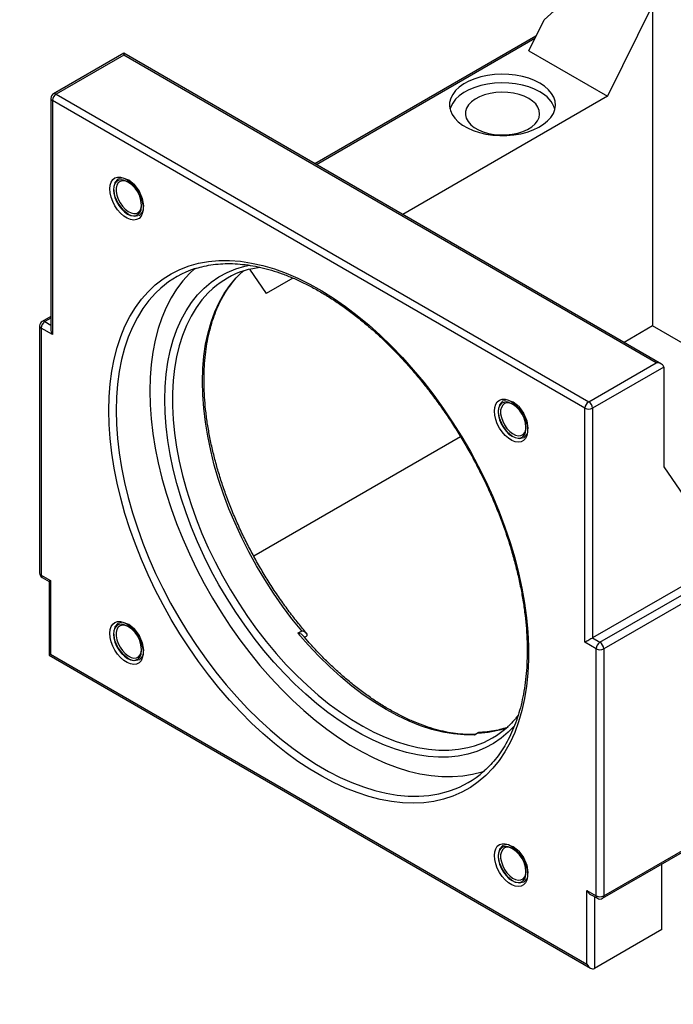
# Model space of a CAD drawing. Header units: millimetres. Extents: x 26 to 277, y 9 to 194.
# Tile 4 of 6: x 174 to 216, y 100 to 162. Entities that reach past the tile are written whole.
import ezdxf

# ---------------------------------------------------------------- set-up
doc = ezdxf.new("R2010")
doc.units = ezdxf.units.MM
doc.layers.add('FORMAT', color=7, linetype='Continuous')
doc.styles.add('SLDTEXTSTYLE0', font='TXT', dxfattribs={"width": 0.75})
doc.styles.add('SLDTEXTSTYLE1', font='TXT', dxfattribs={"width": 0.666667})
doc.styles.add('SLDTEXTSTYLE2', font='TXT', dxfattribs={"width": 0.75, "bigfont": 'bigfont'})
doc.dimstyles.new('SLDDIMSTYLE3', dxfattribs={"dimtxt": 3.5, "dimasz": 2.5, "dimexe": 0, "dimexo": 0.0625, "dimgap": 0.875, "dimtad": 0, "dimtih": 1, "dimtoh": 1, "dimdec": 6, "dimlfac": 3, "dimrnd": 1e-09, "dimzin": 12, "dimdsep": 46, "dimtxsty": 'SLDTEXTSTYLE0', "dimsah": 1, "dimcen": 0, "dimadec": 0, "dimazin": 3, "dimtfac": 1, "dimtofl": 0, "dimtmove": 0, "dimatfit": 3, "dimfxl": 0, "dimfrac": 2, "dimtolj": 1, "dimtzin": 12, "dimarcsym": 0})

# ---------------------------------------------------------------- blocks, each defined once
blk = doc.blocks.new('SW_SYMBOL_HOLE_SPOT')
at = {"layer": 'FORMAT', "color": 0}
for p, q in [((0, 875), (0, 75)), ((1600, 75), (1600, 875)), ((0, 75), (1600, 75))]:
    blk.add_line(p, q, dxfattribs=at)
blk = doc.blocks.new('_D_7')
at = {"layer": 'FORMAT'}
for p, q in [((93.593, 128.655), (101.156, 100.428)), ((101.156, 100.428), (141.86, 100.428))]:
    blk.add_line(p, q, dxfattribs=at)
blk.add_solid([(93.593, 128.655), (93.998, 126.175), (94.481, 126.305)], dxfattribs=at)
at = {"layer": 'FORMAT', "xscale": 0.004470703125, "yscale": 0.004470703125, "zscale": 0.004470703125}
blk.add_blockref('SW_SYMBOL_HOLE_SPOT', (111.061, 100.913), dxfattribs=at)
at = {"layer": 'FORMAT', "char_height": 3.5, "attachment_point": 1}
for s, insert, style in [('%%c', (110.157, 110.549), 'SLDTEXTSTYLE0'), ('4 x', (102.744, 110.603), 'SLDTEXTSTYLE1'), ('14 \\M+18AAE\\M+19153\\M+18AD1\\M+190FA', (116.748, 110.603), 'SLDTEXTSTYLE2'), ('%%c', (120.506, 104.94), 'SLDTEXTSTYLE0'), ('20', (127.097, 104.993), 'SLDTEXTSTYLE0')]:
    blk.add_mtext(s, dxfattribs=dict(at, insert=insert, style=style))

msp = doc.modelspace()

# ---------------------------------------------------------------- linework, layer by layer
at = {"color": 7, "linetype": 'Continuous', "lineweight": 25}
for p, q in [((214.19586585, 162.89842899), (211.36743872, 157.18290871)), ((214.19586585, 162.89842899), (214.19586585, 142.75708896)), ((206.41769126, 160.0403371), (207.38229447, 161.98955092)), ((206.87283677, 160.96006857), (192.98473123, 152.94263589)), ((180.96184713, 159.88329915), (176.55255332, 157.33786801)), ((180.96184713, 159.77058966), (176.71920645, 157.32136533)), ((214.76487435, 140.3692269), (180.96184713, 159.88329915)), ((180.96184713, 159.88329915), (180.96184713, 159.77058966)), ((214.43156811, 140.44893102), (180.96184713, 159.77058966)), ((206.41769126, 160.0403371), (211.36743872, 157.18290871)), ((176.38587311, 157.04918506), (176.38587311, 142.54391096)), ((176.71920645, 157.32136533), (210.18892742, 137.99970668)), ((211.36743872, 157.18290871), (198.50350307, 149.75671672)), ((176.48350418, 156.91311704), (176.48350418, 142.21538242)), ((209.95322516, 137.59145839), (176.48350418, 156.91311704)), ((188.45242611, 146.19565892), (188.4747345, 146.21525742)), ((188.87704238, 146.32184684), (189.91853303, 144.80071901)), ((191.59710175, 145.76973611), (189.91853303, 144.80071901)), ((210.8960342, 122.89376801), (248.37269361, 144.52858297)), ((248.37269361, 143.98426667), (211.13173646, 122.48551972)), ((176.38587311, 143.36031907), (175.84544654, 143.04833745)), ((175.67876633, 142.7596545), (175.67876633, 127.24537907)), ((175.7763974, 142.62358648), (175.7763974, 127.10931105)), ((176.48350418, 142.21538242), (175.7763974, 142.62358648)), ((214.19586585, 142.75708896), (212.4121968, 141.72739874)), ((224.32880268, 136.90746905), (214.19586585, 142.75708896)), ((210.18892742, 137.99970668), (214.43156811, 140.44893102)), ((214.90297263, 140.17675075), (210.42462968, 137.59145839)), ((214.90297263, 140.17675075), (214.90297263, 133.91660452)), ((209.95322516, 122.89372378), (209.95322516, 137.59145839)), ((210.42462968, 137.59145839), (210.42462968, 123.16590405)), ((202.13713525, 135.79573196), (189.14269259, 128.2941999)), ((214.90297263, 133.91660452), (218.90991106, 128.06435272)), ((218.90991106, 128.06435272), (210.42462968, 123.16590405)), ((211.06268732, 106.81862936), (248.30364447, 128.3173763)), ((211.13173646, 106.9712443), (248.37269361, 128.46999124)), ((175.7763974, 127.10931105), (176.36565305, 126.76914101)), ((175.84544654, 126.95669612), (176.26802198, 126.71274851)), ((176.36565305, 126.76914101), (176.36565305, 122.14207641)), ((176.26802198, 126.71274851), (176.26802198, 122.08568391)), ((191.91506982, 123.47562205), (192.15077208, 123.61169007)), ((192.32115229, 123.21306367), (192.44220875, 123.28294808)), ((210.42462968, 123.16590405), (210.8960342, 122.89376801)), ((210.66033194, 122.48551972), (209.95322516, 122.89372378)), ((210.66033194, 106.9712443), (210.66033194, 122.48551972)), ((211.13173646, 122.48551972), (211.13173646, 106.9712443)), ((176.26802198, 122.08568391), (210.30680564, 102.43551237)), ((176.36565305, 122.14207641), (210.07107629, 102.68434974)), ((203.24264316, 117.20848919), (203.0069409, 117.07242118)), ((203.25593054, 117.23282651), (203.02022828, 117.09675849)), ((214.7851215, 104.86139381), (214.7851215, 108.96754487)), ((210.07107629, 107.31141434), (210.66033194, 106.9712443)), ((210.07107629, 102.68434974), (210.07107629, 107.31141434)), ((210.30680564, 107.06257697), (210.72938108, 106.81862936)), ((214.7851215, 104.86139381), (210.54248081, 102.41216947))]:
    msp.add_line(p, q, dxfattribs=at)
at = {"color": 8, "linetype": 'Continuous', "lineweight": 25}
for p, q in [((206.79475358, 160.80228262), (193.08235108, 152.88628115)), ((176.38587311, 143.24760959), (176.01209966, 143.03183477)), ((176.01209966, 143.03183477), (176.38587311, 142.81605995)), ((210.54248081, 106.92652459), (210.54248081, 102.41216947))]:
    msp.add_line(p, q, dxfattribs=at)
at = {"color": 7, "linetype": 'Continuous', "lineweight": 25, "flags": 128}
for points in [[(207.12479804, 157.99931682), (206.78960711, 158.16853705), (206.41833654, 158.31045618), (206.01761168, 158.42254164), (205.59458346, 158.50279328), (205.15680083, 158.549779), (204.71207603, 158.56266034), (204.26834519, 158.54120743), (203.83352669, 158.4858031), (203.41537988, 158.39743604), (203.02136661, 158.27768316), (202.65851804, 158.12868146), (202.33330922, 157.95308987), (202.05154351, 157.75404183), (201.81824902, 157.53508936), (201.6375889, 157.30013968), (201.51278703, 157.05338545), (201.4460705, 156.79923002), (201.43862988, 156.5422088), (201.49059795, 156.28690833), (201.60104732, 156.03788447), (201.76800703, 155.79958104), (201.98849767, 155.57625058), (202.2585846, 155.37187842), (202.57344809, 155.1901116), (202.92746941, 155.03419373), (203.31433103, 154.90690719), (203.72712941, 154.8105234), (204.15849813, 154.74676234), (204.60073943, 154.71676182), (205.04596148, 154.72105719), (205.4862193, 154.75957182), (205.91365647, 154.83161841), (206.32064537, 154.93591128), (206.69992326, 155.07058932), (207.04472193, 155.2332492), (207.34888844, 155.42098826), (207.60699493, 155.63045628), (207.81443547, 155.8579153), (207.9675083, 156.09930631), (208.06348181, 156.35032169), (208.10064337, 156.60648205), (208.07832982, 156.86321621), (207.99693935, 157.11594275), (207.85792437, 157.36015174), (207.66376561, 157.59148528), (207.41792784, 157.80581521), (207.12479804, 157.99931682)], [(207.12479804, 157.45495628), (206.78960711, 157.62417651), (206.41833654, 157.76609564), (206.01761168, 157.8781811), (205.59458346, 157.95843274), (205.15680083, 158.00541846), (204.71207603, 158.0182998), (204.26834519, 157.99684689), (203.83352669, 157.94144256), (203.41537988, 157.85307549), (203.02136661, 157.73332262), (202.65851804, 157.58432091), (202.33330922, 157.40872933), (202.05154351, 157.20968129), (201.81824902, 156.99072882), (201.6375889, 156.75577913), (201.51278703, 156.50902491), (201.46795473, 156.36645636)], [(206.41769126, 157.04675222), (206.13166017, 157.18720582), (205.81030518, 157.29935312), (205.46194922, 157.38028955), (205.09561453, 157.42791891), (204.72078897, 157.44100762), (204.34718034, 157.41921669), (203.98446491, 157.3631105), (203.6420368, 157.27414216), (203.32876473, 157.15461591), (203.05276228, 157.00762742), (202.82117778, 156.8369836), (202.64000913, 156.64710405), (202.5139485, 156.44290655), (202.44626082, 156.2296797), (202.43869914, 156.01294597), (202.49145931, 155.79831865), (202.60317488, 155.59135647), (202.77095246, 155.39741964), (202.99044671, 155.22153103), (203.25597284, 155.06824606), (203.56065387, 154.94153473), (203.8965987, 154.84467879), (204.25510656, 154.78018677), (204.62689227, 154.74972897), (205.00232678, 154.75409423), (205.37168654, 154.7931695), (205.72540531, 154.86594275), (206.05432198, 154.97052918), (206.34991776, 155.10422007), (206.60453689, 155.2635529), (206.81158486, 155.44440101), (206.96569924, 155.64208055), (207.06288855, 155.85147172), (207.10063563, 156.06715139), (207.07796286, 156.28353357), (206.99545745, 156.49501409), (206.85525625, 156.69611571), (206.66099039, 156.88162999), (206.41769126, 157.04675222)], [(180.08869867, 151.36573258), (180.11011716, 151.59659018), (180.17349576, 151.79326718), (180.27623974, 151.94771159), (180.41414274, 152.05360045), (180.58155901, 152.10659866), (180.77163451, 152.10453646), (180.97658751, 152.04749828), (181.18802722, 151.93781927), (181.39729727, 151.7799897), (181.59583013, 151.58047113), (181.77549783, 151.34743187), (181.92894475, 151.09041258), (182.04988877, 150.81993567), (182.13337842, 150.54707448), (182.17599562, 150.28299998), (182.17599562, 150.03852343), (182.13337842, 149.8236537), (182.04988877, 149.64718761), (181.92894475, 149.51634968), (181.77549783, 149.43649645), (181.59583013, 149.4108971), (181.39729727, 149.44059968), (181.18802722, 149.52438817), (180.97658751, 149.65883225), (180.77163451, 149.83842777), (180.58155901, 150.05582207), (180.41414274, 150.30211498), (180.27623974, 150.56722327), (180.17349576, 150.84029336), (180.11011716, 151.11014572), (180.08869867, 151.36573258)], [(181.24425466, 151.79309633), (181.2357487, 151.79748699), (181.05250467, 151.86596012), (180.88165141, 151.87948683), (180.73239965, 151.8373379), (180.61279561, 151.74178559), (180.52928716, 151.59798115), (180.48637626, 151.4136771), (180.48637626, 151.19880934), (180.52928716, 150.96496143), (180.61279561, 150.72474018), (180.73239965, 150.49109597), (180.88165141, 150.27662464), (181.05250467, 150.09288837), (181.2357487, 149.94979245), (181.42150476, 149.85505121), (181.5997587, 149.81377217), (181.76090079, 149.8281807), (181.89624384, 149.89750004), (181.99849145, 150.01799315), (182.06213143, 150.18316422), (182.08282099, 150.34049945)], [(180.01903809, 137.45255944), (180.0401788, 138.30267745), (180.10353322, 139.12566373), (180.20889839, 139.91888201), (180.3559368, 140.67979136), (180.54417745, 141.40595438), (180.77301734, 142.09504493), (181.04172343, 142.74485566), (181.34943498, 143.35330502), (181.69516628, 143.91844397), (182.07780987, 144.4384622), (182.49614, 144.91169392), (182.94881666, 145.33662325), (183.43438977, 145.711889), (183.95130391, 146.03628907), (184.49790323, 146.30878433), (185.07243683, 146.52850189), (185.67306428, 146.69473792), (186.29786161, 146.80695992), (186.94482739, 146.86480841), (187.61188921, 146.86809808), (188.29691025, 146.8168184), (188.9976962, 146.71113363), (189.71200223, 146.55138231), (190.43754018, 146.33807617), (191.17198596, 146.0718985), (191.91298691, 145.75370194), (192.65816937, 145.38450577), (193.40514631, 144.96549264), (194.15152493, 144.49800478), (194.89491436, 143.98353968), (195.63293329, 143.42374534), (196.36321763, 142.82041495), (197.08342806, 142.17548115), (197.79125753, 141.49100986), (198.48443864, 140.76919366), (199.16075093, 140.01234472), (199.81802796, 139.22288748), (200.45416429, 138.4033508), (201.06712216, 137.55635991), (201.6549381, 136.68462796), (202.21572915, 135.79094738), (202.74769894, 134.8781809), (203.24914339, 133.94925239), (203.71845623, 133.00713748), (204.15413411, 132.05485405), (204.55478143, 131.09545255), (204.91911478, 130.13200624), (205.24596711, 129.16760132), (205.5342914, 128.20532708), (205.78316406, 127.24826596), (205.99178788, 126.29948372), (206.15949458, 125.3620196), (206.28574694, 124.43887659), (206.37014053, 123.53301177), (206.41240502, 122.64732692), (206.41240502, 121.78465914), (206.37014053, 120.94777183), (206.28574694, 120.13934578), (206.15949458, 119.36197063), (205.99178788, 118.61813654), (205.78316406, 117.91022625), (205.5342914, 117.24050739), (205.24596711, 116.61112528), (204.91911478, 116.02409603), (204.55478143, 115.48130005), (204.15413411, 114.9844761), (203.71845623, 114.53521565), (203.24914339, 114.13495781), (202.74769894, 113.78498474), (202.21572915, 113.48641749), (201.6549381, 113.24021248), (201.06712216, 113.04715837), (200.45416429, 112.90787358), (199.81802796, 112.82280426), (199.16075093, 112.79222293), (198.48443864, 112.81622755), (197.79125753, 112.89474122), (197.08342806, 113.02751244), (196.36321763, 113.2141159), (195.63293329, 113.45395386), (194.89491436, 113.74625804), (194.15152493, 114.09009211), (193.40514631, 114.48435466), (192.65816937, 114.92778275), (191.91298691, 115.41895594), (191.17198596, 115.95630086), (190.43754018, 116.53809623), (189.71200223, 117.16247839), (188.9976962, 117.82744724), (188.29691025, 118.53087271), (187.61188921, 119.27050149), (186.94482739, 120.04396435), (186.29786161, 120.84878363), (185.67306428, 121.68238127), (185.07243683, 122.542087), (184.49790323, 123.42514692), (183.95130391, 124.32873233), (183.43438977, 125.24994876), (182.94881666, 126.18584529), (182.49614, 127.13342396), (182.07780987, 128.08964939), (181.69516628, 129.05145849), (181.34943498, 130.0157703), (181.04172343, 130.97949585), (180.77301734, 131.93954803), (180.54417745, 132.8928515), (180.3559368, 133.83635254), (180.20889839, 134.76702884), (180.10353322, 135.68189915), (180.0401788, 136.57803288), (180.01903809, 137.45255944)], [(185.41036076, 146.35205839), (185.08759489, 146.04699945), (184.66969252, 145.58250118), (184.28736225, 145.07106875), (183.94185118, 144.51437035), (183.63428628, 143.91422181), (183.36567078, 143.2725807), (183.13688083, 142.59153991), (182.9486627, 141.87332085), (182.80163033, 141.12026622), (182.69626329, 140.3348323), (182.63290528, 139.51958104), (182.61176296, 138.67717161), (182.63290528, 137.81035176), (182.69626329, 136.9219489), (182.80163033, 136.0148608), (182.9486627, 135.09204619), (183.13688083, 134.15651511), (183.36567078, 133.21131907), (183.63428628, 132.25954109), (183.94185118, 131.30428569), (184.28736225, 130.34866869), (184.66969252, 129.39580714), (185.08759489, 128.44880905), (185.53970626, 127.51076336), (186.02455194, 126.58472975), (186.54055046, 125.67372878), (187.08601874, 124.78073192), (187.65917757, 123.90865195), (188.25815744, 123.06033342), (188.88100458, 122.23854336), (189.52568742, 121.44596227), (190.19010311, 120.68517541), (190.87208448, 119.95866429), (191.56940705, 119.26879864), (192.2797963, 118.61782866), (193.00093507, 118.00787768), (193.73047118, 117.44093524), (194.46602502, 116.91885057), (195.20519736, 116.44332662), (195.94557719, 116.01591445), (196.68474954, 115.63800817), (197.42030338, 115.31084045), (198.14983948, 115.03547844), (198.87097826, 114.81282031), (199.5813675, 114.64359232), (200.27869007, 114.52834647), (200.96067144, 114.46745866), (201.62508714, 114.46112749), (202.26976997, 114.50937362), (202.89261712, 114.61203967), (203.49159698, 114.76879077), (203.65919257, 114.8238278)], [(204.25536534, 137.41461288), (204.27678383, 137.64547047), (204.34016242, 137.84214747), (204.4429064, 137.99659188), (204.58080941, 138.10248075), (204.74822568, 138.15547895), (204.93830117, 138.15341675), (205.14325418, 138.09637857), (205.35469389, 137.98669956), (205.56396394, 137.82886999), (205.7624968, 137.62935142), (205.94216449, 137.39631216), (206.09561142, 137.13929288), (206.21655544, 136.86881596), (206.30004508, 136.59595477), (206.34266228, 136.33188028), (206.34266228, 136.08740372), (206.30004508, 135.87253399), (206.21655544, 135.6960679), (206.09561142, 135.56522997), (205.94216449, 135.48537674), (205.7624968, 135.45977739), (205.56396394, 135.48947998), (205.35469389, 135.57326846), (205.14325418, 135.70771255), (204.93830117, 135.88730806), (204.74822568, 136.10470236), (204.58080941, 136.35099528), (204.4429064, 136.61610356), (204.34016242, 136.88917365), (204.27678383, 137.15902602), (204.25536534, 137.41461288)], [(205.41092132, 137.84197662), (205.40241537, 137.84636728), (205.21917134, 137.91484041), (205.04831808, 137.92836712), (204.89906632, 137.8862182), (204.77946228, 137.79066588), (204.69595382, 137.64686144), (204.65304293, 137.46255739), (204.65304293, 137.24768963), (204.69595382, 137.01384172), (204.77946228, 136.77362047), (204.89906632, 136.53997626), (205.04831808, 136.32550493), (205.21917134, 136.14176866), (205.40241537, 135.99867274), (205.58817143, 135.9039315), (205.76642537, 135.86265246), (205.92756746, 135.87706099), (206.0629105, 135.94638033), (206.16515811, 136.06687344), (206.2287981, 136.23204451), (206.24948765, 136.38937974)], [(180.08869867, 123.4589579), (180.11011716, 123.6898155), (180.17349576, 123.88649249), (180.27623974, 124.04093691), (180.41414274, 124.14682577), (180.58155901, 124.19982398), (180.77163451, 124.19776178), (180.97658751, 124.1407236), (181.18802722, 124.03104458), (181.39729727, 123.87321501), (181.59583013, 123.67369644), (181.77549783, 123.44065719), (181.92894475, 123.1836379), (182.04988877, 122.91316098), (182.13337842, 122.64029979), (182.17599562, 122.3762253), (182.17599562, 122.13174874), (182.13337842, 121.91687902), (182.04988877, 121.74041292), (181.92894475, 121.609575), (181.77549783, 121.52972176), (181.59583013, 121.50412241), (181.39729727, 121.533825), (181.18802722, 121.61761349), (180.97658751, 121.75205757), (180.77163451, 121.93165309), (180.58155901, 122.14904738), (180.41414274, 122.3953403), (180.27623974, 122.66044859), (180.17349576, 122.93351867), (180.11011716, 123.20337104), (180.08869867, 123.4589579)], [(181.24425465, 123.88632165), (181.2357487, 123.8907123), (181.05250467, 123.95918543), (180.88165141, 123.97271215), (180.73239965, 123.93056322), (180.61279561, 123.83501091), (180.52928716, 123.69120646), (180.48637626, 123.50690242), (180.48637626, 123.29203465), (180.52928716, 123.05818674), (180.61279561, 122.81796549), (180.73239965, 122.58432129), (180.88165141, 122.36984995), (181.05250467, 122.18611369), (181.2357487, 122.04301777), (181.42150476, 121.94827652), (181.5997587, 121.90699749), (181.76090079, 121.92140602), (181.89624384, 121.99072535), (181.99849145, 122.11121846), (182.06213143, 122.27638953), (182.08282099, 122.43372476)], [(203.0069409, 117.07242118), (202.36008049, 117.07637858), (201.69484985, 117.13735298), (201.0137434, 117.25511572), (200.31931511, 117.42922522), (199.61416892, 117.65902863), (198.90094893, 117.94366423), (198.18232953, 118.28206473), (197.46100536, 118.6729612), (196.73968119, 119.11488789), (196.02106179, 119.60618769), (195.3078418, 120.14501836), (194.60269561, 120.72935942), (193.90826733, 121.35701974), (193.22716087, 122.02564577), (192.56193023, 122.73273033), (191.91506982, 123.47562205)], [(205.03306265, 117.53228392), (205.02202962, 117.52853142), (204.88443239, 117.48379459)], [(204.25536534, 109.50783819), (204.27678383, 109.73869579), (204.34016242, 109.93537278), (204.4429064, 110.0898172), (204.58080941, 110.19570606), (204.74822568, 110.24870427), (204.93830117, 110.24664207), (205.14325418, 110.18960389), (205.35469389, 110.07992487), (205.56396394, 109.9220953), (205.7624968, 109.72257673), (205.94216449, 109.48953748), (206.09561142, 109.23251819), (206.21655544, 108.96204128), (206.30004508, 108.68918009), (206.34266228, 108.42510559), (206.34266228, 108.18062903), (206.30004508, 107.96575931), (206.21655544, 107.78929321), (206.09561142, 107.65845529), (205.94216449, 107.57860205), (205.7624968, 107.55300271), (205.56396394, 107.58270529), (205.35469389, 107.66649378), (205.14325418, 107.80093786), (204.93830117, 107.98053338), (204.74822568, 108.19792767), (204.58080941, 108.44422059), (204.4429064, 108.70932888), (204.34016242, 108.98239896), (204.27678383, 109.25225133), (204.25536534, 109.50783819)], [(205.41092131, 109.93520194), (205.40241537, 109.93959259), (205.21917134, 110.00806572), (205.04831808, 110.02159244), (204.89906632, 109.97944351), (204.77946228, 109.8838912), (204.69595382, 109.74008675), (204.65304293, 109.55578271), (204.65304293, 109.34091494), (204.69595382, 109.10706703), (204.77946228, 108.86684578), (204.89906632, 108.63320158), (205.04831808, 108.41873024), (205.21917134, 108.23499398), (205.40241537, 108.09189806), (205.58817143, 107.99715681), (205.76642537, 107.95587778), (205.92756746, 107.97028631), (206.0629105, 108.03960564), (206.16515811, 108.16009875), (206.2287981, 108.32526982), (206.24948765, 108.48260504)]]:
    msp.add_lwpolyline(points, dxfattribs=at)
at = {"color": 8, "linetype": 'Continuous', "lineweight": 25, "flags": 128}
for points in [[(180.95059766, 151.92059866), (180.82239416, 151.93709543), (180.65560415, 151.9123608), (180.51631636, 151.83192553), (180.41151525, 151.69982297), (180.34645599, 151.52267731), (180.32440093, 151.30937137)], [(180.32440093, 151.30937137), (180.34645599, 151.07060119), (180.41151525, 150.81833971), (180.51631636, 150.56523637), (180.65560415, 150.32398284), (180.82239416, 150.10667656), (181.00832283, 149.92421419), (181.20406693, 149.78574516), (181.39981103, 149.69821287), (181.58573971, 149.66600656), (181.75252972, 149.69074118), (181.89181751, 149.77117646), (181.99661862, 149.90327901), (182.05076802, 150.0372838)], [(205.52312877, 117.65778695), (205.13018569, 117.25445244), (204.68128999, 116.8747545), (204.20040948, 116.54535142), (203.68923326, 116.26740026), (203.14955686, 116.04187732), (202.58327591, 115.86957477), (201.9923795, 115.75109782), (201.37894316, 115.68686263), (200.74512163, 115.67709482), (200.09314122, 115.72182871), (199.42529203, 115.82090716), (198.74391991, 115.97398217), (198.0514182, 116.18051604), (197.35021935, 116.43978332), (196.64278633, 116.75087332), (195.93160404, 117.11269333), (195.21917052, 117.52397245), (194.50798822, 117.98326604), (193.8005552, 118.48896081), (193.09935635, 119.03928049), (192.40685464, 119.63229207), (191.72548252, 120.26591258), (191.05763334, 120.93791638), (190.40565292, 121.64594306), (189.77183139, 122.38750563), (189.15839506, 123.15999933), (188.56749865, 123.96071076), (188.0012177, 124.78682738), (187.4615413, 125.63544742), (186.95036508, 126.50359009), (186.46948456, 127.38820598), (186.02058886, 128.28618787), (185.60525474, 129.19438156), (185.22494107, 130.10959698), (184.88098372, 131.0286194), (184.57459086, 131.94822073), (184.30683869, 132.86517083), (184.07866771, 133.77624888), (183.89087938, 134.67825469), (183.74413331, 135.56801993), (183.63894495, 136.44241926), (183.57568377, 137.29838133), (183.554572, 138.13289953), (183.57568377, 138.9430426), (183.63894495, 139.72596487), (183.74413331, 140.47891631), (183.89087938, 141.19925213), (184.07866771, 141.88444215), (184.30683869, 142.5320796), (184.57459086, 143.13988962), (184.88098372, 143.70573728), (185.22494107, 144.227635), (185.60525474, 144.70374961), (186.02058886, 145.13240872), (186.46948456, 145.51210667), (186.95036508, 145.84150974), (187.4615413, 146.1194609), (188.0012177, 146.34498384), (188.56749865, 146.51728639), (188.8659124, 146.5844665)], [(192.15077208, 123.61169007), (191.53455161, 124.3749397), (190.94070409, 125.16739145), (190.37138562, 125.98616817), (189.82866323, 126.82829712), (189.31450737, 127.69072078), (188.8307848, 128.57030794), (188.37925176, 129.46386509), (187.96154765, 130.36814798), (187.57918901, 131.27987343), (187.23356409, 132.19573123), (186.92592774, 133.11239619), (186.6573969, 134.02654015), (186.42894652, 134.93484414), (186.24140605, 135.83401036), (186.09545638, 136.72077422), (185.99162741, 137.59191614), (185.93029613, 138.44427325), (185.91168519, 139.27475091), (185.93586218, 140.0803339), (186.00273931, 140.85809737), (186.11207377, 141.60521751), (186.26346861, 142.31898174), (186.45637415, 142.9967986), (186.69009001, 143.63620712), (186.96376763, 144.23488582), (187.27641338, 144.79066107), (187.62689213, 145.301515), (188.01393139, 145.76559287), (188.43612595, 146.18120973), (188.45242611, 146.19565892)], [(183.28913426, 145.12752897), (182.96627455, 144.82238728), (182.54837217, 144.35788901), (182.16604191, 143.84645658), (181.82053084, 143.28975818), (181.51296594, 142.68960964), (181.24435043, 142.04796853), (181.01556048, 141.36692774), (180.82734236, 140.64870868), (180.68030998, 139.89565405), (180.57494295, 139.11022014), (180.51158494, 138.29496887), (180.49044261, 137.45255944)], [(186.57437928, 145.11378911), (186.27673282, 144.83274302), (185.8795278, 144.38928797), (185.51787518, 143.89908227), (185.1930696, 143.36388071), (184.90627378, 142.78559919), (184.65851437, 142.16630781), (184.45067828, 141.50822346), (184.28350951, 140.81370191), (184.15760649, 140.08522938), (184.07341992, 139.32541361), (184.03125115, 138.53697453), (184.03125115, 137.72273456), (184.07341992, 136.88560847), (184.15760649, 136.02859295), (184.28350951, 135.15475588), (184.45067828, 134.26722539), (184.65851437, 133.3691786), (184.90627378, 132.46383029), (185.1930696, 131.55442136), (185.51787518, 130.64420726), (185.8795278, 129.73644634), (186.27673282, 128.83438812), (186.70806837, 127.94126175), (187.17199038, 127.0602644), (187.66683812, 126.19454979), (188.19084016, 125.34721696), (188.74212072, 124.52129915), (189.31870635, 123.71975293), (189.91853303, 122.94544763), (190.53945353, 122.20115505), (191.17924512, 121.48953957), (191.83561751, 120.81314859), (192.50622106, 120.17440341), (193.18865518, 119.57559058), (193.88047694, 119.01885369), (194.57920978, 118.50618571), (195.28235244, 118.03942187), (195.98738784, 117.62023305), (196.69179214, 117.25011984), (197.39304375, 116.93040716), (198.08863237, 116.66223948), (198.77606798, 116.44657679), (199.45288974, 116.28419109), (200.1166748, 116.17566369), (200.76504698, 116.12138309), (201.39568528, 116.12154359), (202.00633218, 116.17614462), (202.59480171, 116.28499073), (203.00787437, 116.39808007)], [(205.11726432, 137.96947895), (204.98906082, 137.98597572), (204.82227082, 137.96124109), (204.68298302, 137.88080582), (204.57818192, 137.74870326), (204.51312266, 137.5715576), (204.4910676, 137.35825166)], [(180.49044261, 137.45255944), (180.51158494, 136.58573959), (180.57494295, 135.69733673), (180.68030998, 134.79024863), (180.82734236, 133.86743402), (181.01556048, 132.93190295), (181.24435043, 131.9867069), (181.51296594, 131.03492893), (181.82053084, 130.07967352), (182.16604191, 129.12405652), (182.54837217, 128.17119497), (182.96627455, 127.22419689), (183.41838592, 126.28615119), (183.9032316, 125.36011759), (184.41923012, 124.44911661), (184.9646984, 123.55611975), (185.53785723, 122.68403978), (186.13683709, 121.83572125), (186.75968424, 121.01393119), (187.40436707, 120.22135011), (188.06878277, 119.46056324), (188.75076414, 118.73405212), (189.44808671, 118.04418647), (190.15847595, 117.39321649), (190.87961473, 116.78326552), (191.60915083, 116.21632307), (192.34470467, 115.69423841), (193.08387702, 115.21871446), (193.82425685, 114.79130228), (194.56342919, 114.413396), (195.29898303, 114.08622828), (196.02851914, 113.81086627), (196.74965791, 113.58820814), (197.46004716, 113.41898016), (198.15736973, 113.3037343), (198.8393511, 113.24284649), (199.5037668, 113.23651532), (200.14844963, 113.28476145), (200.77129677, 113.3874275), (201.37027664, 113.54417861), (201.49524754, 113.5847295)], [(204.4910676, 137.35825166), (204.51312266, 137.11948148), (204.57818192, 136.86722), (204.68298302, 136.61411666), (204.82227082, 136.37286313), (204.98906082, 136.15555685), (205.1749895, 135.97309449), (205.3707336, 135.83462545), (205.5664777, 135.74709316), (205.75240638, 135.71488685), (205.91919638, 135.73962148), (206.05848418, 135.82005675), (206.16328528, 135.9521593), (206.21743469, 136.08616409)], [(180.95059766, 124.01382398), (180.82239416, 124.03032074), (180.65560415, 124.00558611), (180.51631636, 123.92515084), (180.41151525, 123.79304829), (180.34645599, 123.61590263), (180.32440093, 123.40259668)], [(180.32440093, 123.40259668), (180.34645599, 123.1638265), (180.41151525, 122.91156502), (180.51631636, 122.65846168), (180.65560415, 122.41720815), (180.82239416, 122.19990188), (181.00832283, 122.01743951), (181.20406693, 121.87897047), (181.39981103, 121.79143818), (181.58573971, 121.75923187), (181.75252972, 121.7839665), (181.89181751, 121.86440177), (181.99661862, 121.99650432), (182.05076802, 122.13050911)], [(205.11726432, 110.06270427), (204.98906082, 110.07920103), (204.82227082, 110.0544664), (204.68298302, 109.97403113), (204.57818192, 109.84192858), (204.51312266, 109.66478292), (204.4910676, 109.45147697)], [(204.4910676, 109.45147697), (204.51312266, 109.21270679), (204.57818192, 108.96044531), (204.68298302, 108.70734198), (204.82227082, 108.46608844), (204.98906082, 108.24878217), (205.1749895, 108.0663198), (205.3707336, 107.92785076), (205.5664777, 107.84031847), (205.75240638, 107.80811216), (205.91919638, 107.83284679), (206.05848418, 107.91328206), (206.16328528, 108.04538462), (206.21743469, 108.1793894)]]:
    msp.add_lwpolyline(points, dxfattribs=at)
at = {"color": 7, "linetype": 'Continuous', "lineweight": 18, "flags": 128}
for points in [[(180.33953621, 151.39101218), (180.41130328, 151.76621745), (180.61567859, 152.00144064), (180.92154785, 152.06087113), (181.28234525, 151.93546119), (181.64314265, 151.64430332), (181.94901192, 151.23172369), (182.15338723, 150.76053379), (182.22515429, 150.30246803), (182.15338723, 149.92726275), (181.94901192, 149.69203957), (181.64314265, 149.63260907), (181.28234525, 149.75801902), (180.92154785, 150.04917688), (180.61567859, 150.46175652), (180.41130328, 150.93294641), (180.33953621, 151.39101218)], [(205.44901192, 137.98434148), (205.80980932, 137.69318361), (206.11567859, 137.28060398), (206.3200539, 136.80941408), (206.39182096, 136.35134832), (206.3200539, 135.97614304), (206.11567859, 135.74091986), (205.80980932, 135.68148936), (205.44901192, 135.80689931), (205.08821452, 136.09805717), (204.78234525, 136.51063681), (204.57796994, 136.9818267), (204.50620288, 137.43989247), (204.57796994, 137.81509774), (204.78234525, 138.05032093), (205.08821452, 138.10975142), (205.44901192, 137.98434148)], [(181.28234525, 121.85124434), (180.92154785, 122.1424022), (180.61567859, 122.55498183), (180.41130328, 123.02617173), (180.33953621, 123.48423749), (180.41130328, 123.85944277), (180.61567859, 124.09466595), (180.92154785, 124.15409645), (181.28234525, 124.0286865), (181.64314265, 123.73752864), (181.94901192, 123.324949), (182.15338723, 122.85375911), (182.22515429, 122.39569334), (182.15338723, 122.02048807), (181.94901192, 121.78526488), (181.64314265, 121.72583439), (181.28234525, 121.85124434)], [(206.39182096, 108.44457363), (206.3200539, 108.06936836), (206.11567859, 107.83414517), (205.80980932, 107.77471468), (205.44901192, 107.90012463), (205.08821452, 108.19128249), (204.78234525, 108.60386212), (204.57796994, 109.07505202), (204.50620288, 109.53311778), (204.57796994, 109.90832306), (204.78234525, 110.14354624), (205.08821452, 110.20297674), (205.44901192, 110.07756679), (205.80980932, 109.78640893), (206.11567859, 109.37382929), (206.3200539, 108.9026394), (206.39182096, 108.44457363)]]:
    msp.add_lwpolyline(points, dxfattribs=at)
at = {"color": 7, "linetype": 'Continuous', "lineweight": 25}
for centre, radius, start, end in [((176.71920645, 157.04918506), 0.33333333, 119.9973117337, 180), ((176.99524289, 156.88983009), 0.51226827, 122.60547834, 177.3945215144), ((206.29079787, 155.78004212), 1.87106754, 18.2649493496, 63.5296307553), ((180.3779262, 150.32306386), 1.69707691, 350.3054585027, 70.2786659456), ((187.3737927, 140.50153925), 6.17124099, 108.0317473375, 131.4438741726), ((190.28321972, 140.90516164), 5.60963836, 108.4077768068, 131.38801911), ((176.01209966, 142.7596545), 0.33333333, 119.9973117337, 180), ((176.2881361, 142.60029953), 0.51226827, 122.60547834, 177.3945215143), ((204.54459286, 136.37194415), 1.69707691, 350.3054585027, 70.2786659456), ((210.46496386, 137.56817144), 0.51226827, 122.60547834, 177.3945215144), ((209.91289098, 137.56817144), 0.51226827, 2.6054784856, 57.39452166), ((210.18892742, 138.04636209), 0.51234064, 242.6096722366, 297.3903277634), ((176.01209966, 127.24537907), 0.33333333, 180, 240.0026882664), ((180.3779262, 122.41628918), 1.69707691, 350.3054585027, 70.2786659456), ((192.38227096, 123.38545327), 0.1187428, 300.3160787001, 329.5213350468), ((211.17207064, 122.46223277), 0.51226827, 122.60547834, 177.3945215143), ((210.8960342, 122.94042342), 0.51234064, 242.6096722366, 297.3903277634), ((210.61999776, 122.46223277), 0.51226827, 2.6054784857, 57.39452166), ((201.33534883, 121.76006559), 5.61678114, 287.3238908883, 312.4770075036), ((199.53555055, 119.43414934), 6.16896465, 288.5220942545, 311.2541714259), ((204.54459286, 108.46516947), 1.69707691, 350.3054585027, 70.2786659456), ((210.8960342, 107.42614799), 0.51234064, 242.6096722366, 297.3903277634), ((210.8960342, 107.10731231), 0.33333333, 240.0026882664, 299.9973117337)]:
    msp.add_arc(centre, radius, start, end, dxfattribs=at)
at = {"color": 8, "linetype": 'Continuous', "lineweight": 25}
for centre, radius, start, end in [((176.55269213, 157.06582052), 0.16764643, 185.6947992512, 245.6253417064), ((176.62156643, 157.18507155), 0.16765908, 54.3824225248, 114.3071190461), ((175.91445965, 142.89554099), 0.16765908, 54.3824225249, 114.3071190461), ((175.84558535, 142.77628996), 0.16764643, 185.6947992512, 245.6253417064), ((175.84558535, 127.26201453), 0.16764643, 185.6947992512, 245.6253417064), ((175.93495926, 127.08912304), 0.15984185, 172.7441704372, 235.9436491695), ((203.02865009, 123.51771541), 6.31285423, 271.942583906, 287.0957135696), ((210.81889379, 106.95105629), 0.15984185, 172.7441704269, 235.9436491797), ((210.97317461, 106.95105629), 0.15984185, 304.0563508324, 7.2558295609)]:
    msp.add_arc(centre, radius, start, end, dxfattribs=at)
at = {"color": 7, "linetype": 'Continuous', "lineweight": 25}
for centre, major_axis, ratio, start_param, end_param in [((228.13023016, 99.2002513), (34.37494241, 77.90077523), 0.6370499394, 0.8977388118, 0.9566268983), ((176.71920645, 142.35145044), (-0.23571184, 0.40824276), 0.5773346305, 0.7853575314, 1.5707556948), ((214.43156811, 140.17675075), (0.47140452, 0), 0.5773815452, 0, 1.5707963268), ((176.60135532, 126.90520903), (0.33333333, 0.19246052), 0.0000703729, 2.3561538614, 3.1416332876), ((210.18892742, 123.0297918), (0.33333333, 0.19246052), 0.0000703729, 0.7853575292, 2.356153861), ((176.60135532, 122.27814443), (0.33333333, 0.19246052), 0.0000703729, 2.3561538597, 3.1416332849), ((210.30677855, 107.44748236), (-0.23571184, 0.40824276), 0.5773346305, 1.5707556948, 2.3562351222), ((210.30677855, 102.82041776), (-0.23571184, 0.40824276), 0.5773346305, 1.5707556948, 3.1415520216)]:
    msp.add_ellipse(centre, major_axis=major_axis, ratio=ratio, start_param=start_param, end_param=end_param, dxfattribs=at)
for points, knots in [([(185.42339741, 146.34745), (185.57247695, 146.39420458), (185.90302906, 146.49787291), (186.44281615, 146.60091361), (187.03488163, 146.66718829), (187.64610769, 146.68353252), (188.27384249, 146.65177081), (188.9165784, 146.57163181), (189.57250374, 146.44351767), (190.23985444, 146.26776097), (190.91679556, 146.04483308), (191.60144134, 145.77530429), (192.2918496, 145.45987006), (192.98602721, 145.09935808), (193.68193933, 144.69473617), (194.37752812, 144.24711084), (195.07072754, 143.75772303), (195.75947424, 143.22794328), (196.44171018, 142.65927236), (197.11539226, 142.05333621), (197.77850093, 141.41188007), (198.42904815, 140.73676226), (199.06508461, 140.02994747), (199.6847064, 139.29349992), (200.2860612, 138.52957639), (200.86735414, 137.7404191), (201.42685321, 136.92834847), (201.9628945, 136.0957559), (202.47388714, 135.24509635), (202.95831731, 134.37888222), (203.4147528, 133.4996763), (203.84184848, 132.61008253), (204.23835102, 131.71273687), (204.60310275, 130.81029906), (204.9350446, 129.90544637), (205.23321971, 129.00086556), (205.49677684, 128.09924478), (205.72497362, 127.20326515), (205.91717955, 126.31559225), (206.07287872, 125.43886722), (206.19167218, 124.57569754), (206.27327991, 123.72864737), (206.31754204, 122.90022733), (206.3244193, 122.09288373), (206.2939922, 121.30898719), (206.22645914, 120.55082731), (206.12213376, 119.82060238), (205.98143967, 119.12040023), (205.80489679, 118.45218415), (205.59311317, 117.81776969), (205.34673786, 117.21887106), (205.06655087, 116.65692791), (204.75302886, 116.13376998), (204.4078827, 115.64919233), (204.02824831, 115.21015283), (203.74666362, 114.91875393), (203.58367015, 114.78715618), (203.56670864, 114.77346179)], [0, 0, 0, 0, 0.01544622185, 0.03424870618, 0.05299816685, 0.07169191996, 0.09033326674, 0.10892925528, 0.12748859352, 0.14602011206, 0.16453183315, 0.18303053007, 0.20152161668, 0.22000922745, 0.2384961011, 0.25698402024, 0.27547460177, 0.29396885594, 0.31246733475, 0.33097025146, 0.3494775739, 0.36798909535, 0.38650448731, 0.40502333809, 0.42354518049, 0.44206951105, 0.4605958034, 0.47912351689, 0.49765210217, 0.5161810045, 0.53470958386, 0.55323717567, 0.57176321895, 0.59028715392, 0.60880842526, 0.62732648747, 0.64584081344, 0.66435090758, 0.68285632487, 0.70135669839, 0.71985177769, 0.73834148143, 0.75682596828, 0.77530573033, 0.79378171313, 0.81225546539, 0.83072882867, 0.84920439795, 0.86768626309, 0.88617981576, 0.90469184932, 0.92323048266, 0.94180477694, 0.96042389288, 0.97909566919, 0.99782464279, 1, 1, 1, 1]), ([(192.46002499, 123.45757894), (192.28589005, 123.6640132), (191.91463398, 124.10413151), (191.36861102, 124.81151868), (190.81937831, 125.5694363), (190.2928354, 126.3503107), (189.79015674, 127.15068738), (189.31313146, 127.96821458), (188.86327551, 128.8001651), (188.44206172, 129.6438449), (188.05085092, 130.49649598), (187.69090312, 131.35533699), (187.3633699, 132.21756228), (187.06929149, 133.08035268), (186.80959242, 133.94088433), (186.58507768, 134.79633844), (186.39642913, 135.64391113), (186.24420218, 136.48082372), (186.12882283, 137.30433345), (186.05058539, 138.11174478), (186.0096508, 138.90042138), (186.00604619, 139.66779895), (186.0396659, 140.41139885), (186.11027394, 141.12883241), (186.21750702, 141.81781811), (186.36088395, 142.47619964), (186.53981689, 143.10197555), (186.75364992, 143.69327985), (187.00161562, 144.24848701), (187.28311274, 144.76581359), (187.59679065, 145.24476791), (187.94407905, 145.68061141), (188.24267136, 146.00524566), (188.43537101, 146.16833181), (188.49161379, 146.21593137)], [0, 0, 0, 0, 0.0282241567, 0.0601739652, 0.0921284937, 0.1240866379, 0.1560472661, 0.1880092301, 0.2199713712, 0.2519321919, 0.2838904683, 0.3158450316, 0.3477947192, 0.3797383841, 0.4116749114, 0.4436032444, 0.4755224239, 0.5074316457, 0.5393303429, 0.5712183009, 0.6030958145, 0.634963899, 0.6668245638, 0.6986811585, 0.730537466, 0.7623994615, 0.7942762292, 0.8261797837, 0.8581252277, 0.8901304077, 0.9222147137, 0.9543966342, 0.9866898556, 1, 1, 1, 1]), ([(188.4730388, 146.20653873), (188.49840225, 146.2161313), (188.69189775, 146.28931214), (189.03650854, 146.3746451), (189.36683838, 146.42549407), (189.51175757, 146.44780205)], [0, 0, 0, 0, 0.0780631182, 0.595536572, 1, 1, 1, 1]), ([(192.21807505, 123.3198339), (192.20758222, 123.33229414), (192.17073558, 123.37604955), (192.06302942, 123.43010747), (191.96493823, 123.46321043), (191.9157312, 123.47545744), (191.91506982, 123.47562205)], [0, 0, 0, 0, 0.1730233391, 0.6075892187, 0.9947256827, 1, 1, 1, 1]), ([(192.48460566, 123.32522485), (192.50210052, 123.35391598), (192.50116074, 123.38587203), (192.4717943, 123.44645406), (192.44441482, 123.47463736), (192.37639781, 123.52468233), (192.33658165, 123.54618192), (192.24804488, 123.58381682), (192.20032978, 123.59938755), (192.15077208, 123.61169007)], [0, 0, 0, 0, 0.25, 0.25, 0.5, 0.5, 0.75, 0.75, 1, 1, 1, 1]), ([(203.0279752, 117.10039513), (202.97339383, 117.09869677), (202.72595138, 117.09099734), (202.27274151, 117.11091841), (201.66329125, 117.17983053), (201.03966686, 117.298219), (200.40463238, 117.46381494), (199.75988597, 117.67664177), (199.10744937, 117.93597099), (198.44933837, 118.2411112), (197.78764781, 118.59117835), (197.1245132, 118.9851473), (196.46209504, 119.42183371), (195.8025657, 119.89991747), (195.1480729, 120.41789675), (194.50083809, 120.9742685), (193.86275745, 121.56686492), (193.23684037, 122.19536088), (192.68875474, 122.78046171), (192.35757806, 123.16892418), (192.2242829, 123.32527627)], [0, 0, 0, 0, 0.0168077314, 0.0761971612, 0.1354568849, 0.19457694, 0.2535916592, 0.3125323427, 0.3714252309, 0.43029104, 0.4891453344, 0.5479977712, 0.6068552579, 0.6657234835, 0.7246058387, 0.7835040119, 0.8424184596, 0.9013487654, 0.9602939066, 1, 1, 1, 1]), ([(205.7506721, 118.3129756), (205.67327534, 118.21485865), (205.4802715, 117.97018501), (205.25662275, 117.73287438), (205.10413206, 117.60474867), (205.08848819, 117.59160437)], [0, 0, 0, 0, 0.3753122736, 0.9359138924, 1, 1, 1, 1]), ([(204.93309117, 117.50848192), (204.78815418, 117.46511355), (204.46951378, 117.36976927), (203.948035, 117.28396174), (203.53564212, 117.23778435), (203.30136959, 117.23838888), (203.26366146, 117.23848619)], [0, 0, 0, 0, 0.2760840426, 0.6069639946, 0.9367375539, 1, 1, 1, 1]), ([(203.02105934, 117.09504145), (203.01553462, 117.09015075), (203.00992444, 117.08518439), (203.00698567, 117.0726127), (203.0069409, 117.07242118)], [0, 0, 0, 0, 0.9847656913, 1, 1, 1, 1]), ([(203.24264316, 117.20848919), (203.24268812, 117.2086801), (203.24603306, 117.22288395), (203.25021609, 117.23960027), (203.26147324, 117.23269314), (203.26294232, 117.23179174)], [0, 0, 0, 0, 0.0117072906, 0.871025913, 1, 1, 1, 1])]:
    msp.add_open_spline(points, degree=3, knots=knots, dxfattribs=at)

# ---------------------------------------------------------------- dimensions: what is measured, and where the dimension line sits
at = {"layer": 'FORMAT'}
dim = msp.add_diameter_dim_2p(p1=(91.86732833, 135.09446132), p2=(93.59278863, 128.65495581), text='4 x <> 完全貫穿\\P{\\fGDT;v}%%c 20 \\P', dimstyle='SLDDIMSTYLE3', dxfattribs=at)
dim.commit()
dim.dimension.update_dxf_attribs({"geometry": '_D_7', "text_midpoint": (122.30205451, 106.03750625), "dimtype": 163})

doc.saveas('drawing.dxf')
